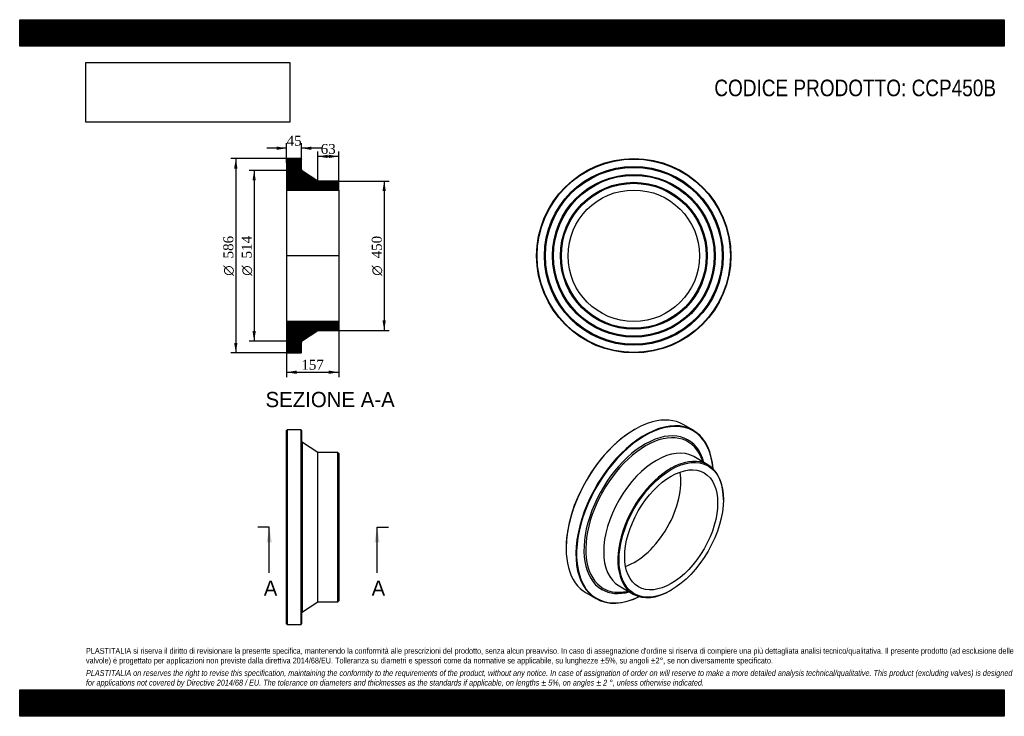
# Model space of a CAD drawing. Header units: millimetres. Extents: x 0 to 2970, y 0 to 2100.
import ezdxf
from ezdxf.enums import TextEntityAlignment as Align
from ezdxf.lldxf.tags import DXFTag

# ---------------------------------------------------------------- set-up
doc = ezdxf.new("R2010")
doc.units = ezdxf.units.MM
doc.header["$LTSCALE"] = 10
for name, color, linetype in [('CCP450B', 7, 'Continuous'), ('Default', 7, 'Continuous'), ('DV4_Default', 7, 'Continuous')]:
    doc.layers.add(name, color=color, linetype=linetype)
doc.styles.add('SEACAD_Solid_Edge_ANSI', font='seans.ttf')
doc.styles.add('SEACAD_Solid_Edge_ANSI1_Symbols', font='semeca1.ttf')
doc.styles.add('SEACAD_Times_New_Roman', font='times.ttf')
tags = doc.linetypes.add('CENTER2', pattern=[28.575, 19.05, -3.175, 3.175, -3.175]).pattern_tags.tags
tags[10:11] = [DXFTag(74, 4), DXFTag(75, 0), DXFTag(340, '0'), DXFTag(46, 0.0), DXFTag(50, 0.0), DXFTag(44, 0.0), DXFTag(45, 0.0)]
tags[8:9] = [DXFTag(74, 4), DXFTag(75, 0), DXFTag(340, '0'), DXFTag(46, 0.0), DXFTag(50, 0.0), DXFTag(44, 0.0), DXFTag(45, 0.0)]
tags[6:7] = [DXFTag(74, 4), DXFTag(75, 0), DXFTag(340, '0'), DXFTag(46, 0.0), DXFTag(50, 0.0), DXFTag(44, 0.0), DXFTag(45, 0.0)]
tags[4:5] = [DXFTag(74, 4), DXFTag(75, 0), DXFTag(340, '0'), DXFTag(46, 0.0), DXFTag(50, 0.0), DXFTag(44, 0.0), DXFTag(45, 0.0)]
doc.dimstyles.new('ANSImm', dxfattribs={"dimtxt": 30, "dimasz": 30, "dimexe": 15, "dimexo": 0, "dimgap": 7.5, "dimtad": 1, "dimdsep": 46, "dimtxsty": 'SEACAD_Times_New_Roman', "dimblk1": '_SE_FILLED', "dimblk2": '_SE_FILLED', "dimsah": 1, "dimcen": 15, "dimazin": 0, "dimtfac": 0.85, "dimtdec": 3, "dimtofl": 0, "dimtmove": 0, "dimatfit": 3, "dimfxl": 1, "dimarcsym": 0})
picture_1 = doc.add_image_def('image1.jpg', size_in_pixel=(4302, 1260))

# ---------------------------------------------------------------- blocks, each defined once
blk = doc.blocks.new('SE')
at = {"layer": 'CCP450B', "color": 7, "linetype": 'Continuous'}
for p, q in [((806.7, 863.2), (805.2, 861.7)), ((805.2, 278.7), (805.2, 861.7)), ((806.7, 863.2), (806.7, 277.2)), ((848.7, 863.2), (806.7, 863.2)), ((848.7, 277.2), (848.7, 863.2)), ((850.2, 861.7), (848.7, 863.2)), ((850.2, 861.7), (850.2, 278.7)), ((852.9, 315), (852.9, 825.5)), ((899.2, 795.2), (852.9, 825.5)), ((899.2, 345.2), (899.2, 795.2)), ((959.7, 795.2), (899.2, 795.2)), ((959.7, 345.2), (959.7, 795.2)), ((962.2, 792.7), (959.7, 795.2)), ((962.2, 792.7), (962.2, 347.7)), ((852.9, 315), (899.2, 345.2)), ((899.2, 345.2), (959.7, 345.2)), ((959.7, 345.2), (962.2, 347.7)), ((805.2, 278.7), (806.7, 277.2)), ((806.7, 277.2), (848.7, 277.2)), ((848.7, 277.2), (850.2, 278.7))]:
    blk.add_line(p, q, dxfattribs=at)
for centre, start, end in [((856.2, 830.5), 180, 236.853), ((856.2, 310), 123.147, 180)]:
    blk.add_arc(centre, 6, start, end, dxfattribs=at)
blk = doc.blocks.new('SE1')
at = {"layer": 'CCP450B', "color": 7, "linetype": 'Continuous'}
for p, q in [((1855.3, 864.8), (1854.2, 864.2)), ((2031.5, 862.2), (2001.8, 879.3)), ((2075.9, 758), (2033.2, 782.7)), ((2060.7, 766.8), (2060.1, 768.8)), ((2122.5, 652.9), (2122.5, 655)), ((1648.1, 507.2), (1648.1, 506)), ((1808.2, 393), (1850.9, 368.3)), ((1708.8, 371.9), (1738.5, 354.7)), ((1833.7, 376.7), (1835.7, 377.1)), ((1963.4, 379.4), (1965.2, 380.4))]:
    blk.add_line(p, q, dxfattribs=at)
for centre, major_axis, start_param, end_param in [((1855.3, 625.6), (146.5, 253.7), 0, 3.141593), ((1885, 608.4), (-146.5, -253.7), 2.432961, 6.283185), ((1886, 607.8), (145.8, 252.4), 0, 3.844013), ((1854.2, 626.2), (-145.7, -252.4), 3.926991, 5.497787), ((1886, 607.8), (-130.1, -225.4), 2.615072, 6.283185), ((1887.9, 606.7), (-127.6, -221), 2.74686, 6.283185), ((1886, 607.8), (145.8, 252.4), 5.580765, 6.283185), ((1920.7, 587.8), (-112.5, -194.9), 3.141593, 6.283185), ((1963.4, 563.1), (-112.5, -194.9), 2.356194, 6.283185), ((1887.9, 606.7), (-127.6, -221), -3.621598, -3.536325), ((1854.2, 626.2), (-99.1, -171.7), 0.59419, 2.547403), ((1885, 608.4), (-146.5, -253.7), 0, 0.708632), ((1886, 607.8), (-130.1, -225.4), 0, 0.526521), ((1887.9, 606.7), (-127.6, -221), 0, 0.395034), ((1887.9, 606.7), (-127.6, -221), 0.395034, 0.480005), ((1963.4, 563.1), (-112.5, -194.9), 0, 0.785398)]:
    blk.add_ellipse(centre, major_axis=major_axis, ratio=0.57735, start_param=start_param, end_param=end_param, dxfattribs=at)
for major_axis in [(111.2, 192.7), (-99.1, -171.7)]:
    blk.add_ellipse((1965.2, 562.1), major_axis=major_axis, ratio=0.57735, dxfattribs=at)
blk = doc.blocks.new('SE2')
at = {"layer": 'CCP450B', "color": 7, "linetype": 'Continuous'}
for radius in [293, 291.5, 269.5, 268, 266.5, 245.5, 244, 242.5, 221.5, 220, 218.5, 198.3]:
    blk.add_circle((1852.4, 1388.3), radius, dxfattribs=at)
blk = doc.blocks.new('SE4')
at = {"color": 7, "linetype": 'Continuous', "style": 'SEACAD_Solid_Edge_ANSI'}
blk.add_text('A', height=46, dxfattribs=at).set_placement((736.2, 409.2), align=Align.TOP_LEFT)
blk = doc.blocks.new('SE5')
at = {"color": 7, "linetype": 'Continuous', "style": 'SEACAD_Solid_Edge_ANSI'}
blk.add_text('A', height=46, dxfattribs=at).set_placement((1061.5, 409.2), align=Align.TOP_LEFT)
blk = doc.blocks.new('SEANNOT_GROUP')
at = {"linetype": 'Continuous'}
blk.add_hatch(color=7, dxfattribs=at).paths.add_polyline_path([(760.4, 524.2), (752.7, 570.2), (745.1, 524.2)])
at = {"color": 7, "linetype": 'Continuous'}
blk.add_lwpolyline([(752.7, 432.2), (752.7, 570.2)], dxfattribs=at)
blk = doc.blocks.new('SEANNOT_GROUP1')
at = {"linetype": 'Continuous'}
blk.add_hatch(color=7, dxfattribs=at).paths.add_polyline_path([(1085.7, 524.2), (1078.1, 570.2), (1070.4, 524.2)])
at = {"color": 7, "linetype": 'Continuous'}
blk.add_lwpolyline([(1078.1, 432.2), (1078.1, 570.2)], dxfattribs=at)
blk = doc.blocks.new('SE3')
at = {"layer": 'Default', "color": 7, "linetype": 'CENTER2'}
for p, q in [((752.7, 570.2), (718.2, 570.2)), ((1078.1, 570.2), (1112.6, 570.2))]:
    blk.add_line(p, q, dxfattribs=at)
at = {"layer": 'Default', "color": 7, "linetype": 'CENTER2', "const_width": 0.0001}
blk.add_lwpolyline([(752.7, 570.2), (1078.1, 570.2)], dxfattribs=at)
at = {"layer": 'Default'}
for name in ['SEANNOT_GROUP', 'SEANNOT_GROUP1', 'SE4', 'SE5']:
    blk.add_blockref(name, (0, 0), dxfattribs=at)
blk = doc.blocks.new('SE6')
at = {"layer": 'CCP450B', "linetype": 'Continuous'}
h = blk.add_hatch(dxfattribs=at)
h.set_pattern_fill('LINE', scale=0.629921, angle=45, style=0)
edge = h.paths.add_edge_path()
edge.add_line((959.7, 1613.3), (899.2, 1613.3))
edge.add_line((899.2, 1613.3), (852.9, 1643.5))
edge.add_arc((856.2, 1648.5), 6, 180, 236.853, ccw=False)
edge.add_line((850.2, 1648.5), (850.2, 1679.8))
edge.add_line((850.2, 1679.8), (848.7, 1681.3))
edge.add_line((848.7, 1681.3), (806.7, 1681.3))
edge.add_line((806.7, 1681.3), (805.2, 1679.8))
edge.add_line((805.2, 1679.8), (805.2, 1657.8))
edge.add_line((805.2, 1657.8), (806.3, 1656.3))
edge.add_line((806.3, 1656.3), (805.2, 1654.8))
edge.add_line((805.2, 1654.8), (805.2, 1633.8))
edge.add_line((805.2, 1633.8), (806.3, 1632.3))
edge.add_line((806.3, 1632.3), (805.2, 1630.8))
edge.add_line((805.2, 1630.8), (805.2, 1609.8))
edge.add_line((805.2, 1609.8), (806.3, 1608.3))
edge.add_line((806.3, 1608.3), (805.2, 1606.8))
edge.add_line((805.2, 1606.8), (805.2, 1586.6))
edge.add_line((805.2, 1586.6), (962.2, 1586.6))
edge.add_line((962.2, 1586.6), (962.2, 1610.8))
edge.add_line((962.2, 1610.8), (959.7, 1613.3))
h = blk.add_hatch(dxfattribs=at)
h.set_pattern_fill('LINE', scale=0.629921, angle=45, style=0)
edge = h.paths.add_edge_path()
edge.add_line((962.2, 1165.8), (962.2, 1190))
edge.add_line((962.2, 1190), (805.2, 1190))
edge.add_line((805.2, 1190), (805.2, 1169.8))
edge.add_line((805.2, 1169.8), (806.3, 1168.3))
edge.add_line((806.3, 1168.3), (805.2, 1166.8))
edge.add_line((805.2, 1166.8), (805.2, 1145.8))
edge.add_line((805.2, 1145.8), (806.3, 1144.3))
edge.add_line((806.3, 1144.3), (805.2, 1142.8))
edge.add_line((805.2, 1142.8), (805.2, 1121.8))
edge.add_line((805.2, 1121.8), (806.3, 1120.3))
edge.add_line((806.3, 1120.3), (805.2, 1118.8))
edge.add_line((805.2, 1118.8), (805.2, 1096.8))
edge.add_line((805.2, 1096.8), (806.7, 1095.3))
edge.add_line((806.7, 1095.3), (848.7, 1095.3))
edge.add_line((848.7, 1095.3), (850.2, 1096.8))
edge.add_line((850.2, 1096.8), (850.2, 1128))
edge.add_arc((856.2, 1128), 6, 123.147, 180, ccw=False)
edge.add_line((852.9, 1133.1), (899.2, 1163.3))
edge.add_line((899.2, 1163.3), (959.7, 1163.3))
edge.add_line((959.7, 1163.3), (962.2, 1165.8))
at = {"layer": 'CCP450B', "color": 7, "linetype": 'Continuous'}
for p, q in [((805.2, 1679.8), (806.7, 1681.3)), ((805.2, 1679.8), (805.2, 1657.8)), ((848.7, 1681.3), (806.7, 1681.3)), ((848.7, 1681.3), (850.2, 1679.8)), ((850.2, 1648.5), (850.2, 1679.8)), ((805.2, 1657.8), (805.2, 1654.8)), ((805.2, 1657.8), (806.3, 1656.3)), ((806.3, 1656.3), (805.2, 1654.8)), ((805.2, 1654.8), (805.2, 1633.8)), ((805.2, 1633.8), (805.2, 1630.8)), ((805.2, 1633.8), (806.3, 1632.3)), ((899.2, 1613.3), (852.9, 1643.5)), ((806.3, 1632.3), (805.2, 1630.8)), ((805.2, 1630.8), (805.2, 1609.8)), ((805.2, 1609.8), (805.2, 1606.8)), ((805.2, 1609.8), (806.3, 1608.3)), ((806.3, 1608.3), (805.2, 1606.8)), ((805.2, 1606.8), (805.2, 1586.6)), ((959.7, 1613.3), (899.2, 1613.3)), ((959.7, 1613.3), (962.2, 1610.8)), ((962.2, 1586.6), (962.2, 1610.8)), ((805.2, 1586.6), (805.2, 1190)), ((805.2, 1586.6), (962.2, 1586.6)), ((962.2, 1586.6), (962.2, 1190)), ((962.2, 1190), (805.2, 1190)), ((805.2, 1190), (805.2, 1169.8)), ((962.2, 1165.8), (962.2, 1190)), ((805.2, 1169.8), (805.2, 1166.8)), ((805.2, 1169.8), (806.3, 1168.3)), ((806.3, 1168.3), (805.2, 1166.8)), ((805.2, 1166.8), (805.2, 1145.8)), ((852.9, 1133.1), (899.2, 1163.3)), ((899.2, 1163.3), (959.7, 1163.3)), ((962.2, 1165.8), (959.7, 1163.3)), ((805.2, 1145.8), (805.2, 1142.8)), ((805.2, 1145.8), (806.3, 1144.3)), ((806.3, 1144.3), (805.2, 1142.8)), ((805.2, 1142.8), (805.2, 1121.8)), ((805.2, 1121.8), (805.2, 1118.8)), ((805.2, 1121.8), (806.3, 1120.3)), ((806.3, 1120.3), (805.2, 1118.8)), ((805.2, 1118.8), (805.2, 1096.8)), ((850.2, 1096.8), (850.2, 1128)), ((806.7, 1095.3), (805.2, 1096.8)), ((806.7, 1095.3), (848.7, 1095.3)), ((850.2, 1096.8), (848.7, 1095.3))]:
    blk.add_line(p, q, dxfattribs=at)
for centre, start, end in [((856.2, 1648.5), 180, 236.853), ((856.2, 1128), 123.147, 180)]:
    blk.add_arc(centre, 6, start, end, dxfattribs=at)
at = {"layer": 'DV4_Default', "color": 7, "linetype": 'CENTER2'}
for p, q in [((850.2, 1648.5), (850.2, 1645.3)), ((852.9, 1643.5), (850.2, 1645.3)), ((964, 1388.3), (803.5, 1388.3)), ((852.9, 1133.1), (850.2, 1131.3)), ((850.2, 1128), (850.2, 1131.3))]:
    blk.add_line(p, q, dxfattribs=at)
blk = doc.blocks.new('GDimGGroup')
at = {"layer": 'Default', "linetype": 'Continuous'}
for points in [[(646.9, 1651.3), (656.9, 1651.3), (651.9, 1681.3)], [(646.9, 1125.3), (651.9, 1095.3), (656.9, 1125.3)]]:
    blk.add_hatch(color=7, dxfattribs=at).paths.add_polyline_path(points)
at = {"layer": 'Default', "color": 7, "linetype": 'Continuous'}
for p, q in [((827.7, 1681.3), (636.9, 1681.3)), ((651.9, 1681.3), (651.9, 1095.3)), ((827.7, 1095.3), (636.9, 1095.3))]:
    blk.add_line(p, q, dxfattribs=at)
for s, style, p in [('586', 'SEACAD_Times_New_Roman', (614.4, 1380.3)), ('O', 'SEACAD_Solid_Edge_ANSI1_Symbols', (614.4, 1328.1))]:
    blk.add_text(s, height=30, rotation=90, dxfattribs=dict(at, style=style)).set_placement(p, align=Align.TOP_LEFT)
blk = doc.blocks.new('GDimGGroup1')
at = {"layer": 'Default', "linetype": 'Continuous'}
for points in [[(702.2, 1615.3), (712.2, 1615.3), (707.2, 1645.3)], [(702.2, 1161.3), (707.2, 1131.3), (712.2, 1161.3)]]:
    blk.add_hatch(color=7, dxfattribs=at).paths.add_polyline_path(points)
at = {"layer": 'Default', "color": 7, "linetype": 'Continuous'}
for p, q in [((850.2, 1645.3), (692.2, 1645.3)), ((707.2, 1645.3), (707.2, 1131.3)), ((850.2, 1131.3), (692.2, 1131.3))]:
    blk.add_line(p, q, dxfattribs=at)
for s, style, p in [('514', 'SEACAD_Times_New_Roman', (669.7, 1380.3)), ('O', 'SEACAD_Solid_Edge_ANSI1_Symbols', (669.7, 1328.1))]:
    blk.add_text(s, height=30, rotation=90, dxfattribs=dict(at, style=style)).set_placement(p, align=Align.TOP_LEFT)
blk = doc.blocks.new('GDimGGroup2')
at = {"layer": 'Default', "linetype": 'Continuous'}
for points in [[(1104.4, 1583.3), (1099.4, 1613.3), (1094.4, 1583.3)], [(1104.4, 1193.3), (1094.4, 1193.3), (1099.4, 1163.3)]]:
    blk.add_hatch(color=7, dxfattribs=at).paths.add_polyline_path(points)
at = {"layer": 'Default', "color": 7, "linetype": 'Continuous'}
for p, q in [((959.7, 1613.3), (1114.4, 1613.3)), ((1099.4, 1613.3), (1099.4, 1163.3)), ((959.7, 1163.3), (1114.4, 1163.3))]:
    blk.add_line(p, q, dxfattribs=at)
for s, style, p in [('450', 'SEACAD_Times_New_Roman', (1061.9, 1380.3)), ('O', 'SEACAD_Solid_Edge_ANSI1_Symbols', (1061.9, 1328.1))]:
    blk.add_text(s, height=30, rotation=90, dxfattribs=dict(at, style=style)).set_placement(p, align=Align.TOP_LEFT)
blk = doc.blocks.new('DMBLK4')
at = {"layer": 'Default', "linetype": 'Continuous'}
for points in [[(835.2, 1032.2), (835.2, 1042.2), (805.2, 1037.2)], [(932.2, 1032.2), (962.2, 1037.2), (932.2, 1042.2)]]:
    blk.add_hatch(color=7, dxfattribs=at).paths.add_polyline_path(points)
at = {"layer": 'Default', "color": 7, "linetype": 'Continuous'}
for p, q in [((805.2, 1190), (805.2, 1022.2)), ((962.2, 1190), (962.2, 1022.2)), ((805.2, 1037.2), (962.2, 1037.2))]:
    blk.add_line(p, q, dxfattribs=at)
at = {"layer": 'Default', "color": 7, "linetype": 'Continuous', "style": 'SEACAD_Times_New_Roman'}
blk.add_text('157', height=30, dxfattribs=at).set_placement((849.6, 1074.7), align=Align.TOP_LEFT)
blk = doc.blocks.new('_SE_FILLED')
at = {"color": 0}
blk.add_line((0, 0), (-1, 0), dxfattribs=at)
blk.add_solid([(0, 0), (-1, -0.1665), (-1, 0.1665), (0, 0)], dxfattribs=at)
blk = doc.blocks.new('DMBLK5')
at = {"layer": 'Default', "linetype": 'Continuous'}
for points in [[(775.2, 1717.5), (775.2, 1707.5), (805.2, 1712.5)], [(880.2, 1717.5), (850.2, 1712.5), (880.2, 1707.5)]]:
    blk.add_hatch(color=7, dxfattribs=at).paths.add_polyline_path(points)
at = {"layer": 'Default', "color": 7, "linetype": 'Continuous'}
for p, q in [((805.2, 1668.8), (805.2, 1727.5)), ((850.2, 1664.2), (850.2, 1727.5)), ((805.2, 1712.5), (745.2, 1712.5)), ((910.2, 1712.5), (850.2, 1712.5))]:
    blk.add_line(p, q, dxfattribs=at)
at = {"layer": 'Default', "color": 7, "linetype": 'Continuous', "style": 'SEACAD_Times_New_Roman'}
blk.add_text('45', height=30, dxfattribs=at).set_placement((805, 1750), align=Align.TOP_LEFT)
blk = doc.blocks.new('DMBLK6')
at = {"layer": 'Default', "linetype": 'Continuous'}
for points in [[(929.2, 1692.9), (899.2, 1687.9), (929.2, 1682.9)], [(932.2, 1692.9), (932.2, 1682.9), (962.2, 1687.9)]]:
    blk.add_hatch(color=7, dxfattribs=at).paths.add_polyline_path(points)
at = {"layer": 'Default', "color": 7, "linetype": 'Continuous'}
for p, q in [((899.2, 1613.3), (899.2, 1702.9)), ((962.2, 1586.6), (962.2, 1702.9)), ((962.2, 1687.9), (899.2, 1687.9))]:
    blk.add_line(p, q, dxfattribs=at)
at = {"layer": 'Default', "color": 7, "linetype": 'Continuous', "style": 'SEACAD_Times_New_Roman'}
blk.add_text('63', height=30, dxfattribs=at).set_placement((908, 1725.4), align=Align.TOP_LEFT)

msp = doc.modelspace()

# ---------------------------------------------------------------- hatches: boundary and pattern name
at = {"layer": 'Default', "linetype": 'Continuous'}
h = msp.add_hatch(dxfattribs=at)
h.set_pattern_fill('LINE', scale=0.629921, angle=45, style=0)
h.paths.add_polyline_path([(2970, 2020), (2970, 2100), (0, 2100), (0, 2020)])
for points in [[(2970, 2020), (2970, 2100), (0, 2100), (0, 2020)], [(2970, 0), (2970, 80), (0, 80), (0, 0)]]:
    msp.add_hatch(color=7, dxfattribs=at).paths.add_polyline_path(points)
h = msp.add_hatch(dxfattribs=at)
h.set_pattern_fill('LINE', scale=0.629921, angle=45, style=0)
h.paths.add_polyline_path([(2970, 0), (2970, 80), (0, 80), (0, 0)])

# ---------------------------------------------------------------- linework, layer by layer
at = {"layer": 'Default', "color": 7, "linetype": 'Continuous'}
for p, q in [((0, 2100), (2970, 2100)), ((0, 2020), (0, 2100)), ((2970, 2100), (2970, 2020)), ((2970, 2020), (0, 2020)), ((0, 80), (2970, 80)), ((0, 0), (0, 80)), ((2970, 80), (2970, 0)), ((2970, 0), (0, 0))]:
    msp.add_line(p, q, dxfattribs=at)

# ---------------------------------------------------------------- block references
at = {"layer": 'Default'}
for name in ['GDimGGroup', 'SE6', 'SE2', 'GDimGGroup1', 'GDimGGroup2', 'SE1', 'SE', 'SE3']:
    msp.add_blockref(name, (0, 0), dxfattribs=at)

# ---------------------------------------------------------------- texts
at = {"layer": 'Default', "color": 7, "linetype": 'Continuous', "style": 'SEACAD_Solid_Edge_ANSI'}
msp.add_text('SEZIONE A-A', height=46, dxfattribs=at).set_placement((741.612, 977.936), align=Align.TOP_LEFT)
at = {"layer": 'Default', "attachment_point": 1}
for s, insert, char_height, width in [('{\\fArial Narrow|b0||i0||c0|p34;\\C7;\\H50.;\\W1.;CODICE PRODOTTO: CCP450B}', (2095.279, 1919.342), 50, 851.61374), ("{\\fArial Narrow|b0||i0||c0|p34;\\C7;\\H17.5;\\W1.;PLASTITALIA si riserva il diritto di revisionare la presente specifica, mantenendo la conformità alle prescrizioni del prodotto, senza alcun preavviso. In caso di assegnazione d'ordine si riserva di compiere una più dettagliata analisi tecnico/qualitativa. Il presente prodotto (ad esclusione delle \\P}{\\fArial Narrow|b0||i0||c0|p34;\\C7;\\H17.5;\\W1.;valvole) è progettato per applicazioni non previste dalla direttiva 2014/68/EU. Tolleranza su diametri e spessori come da normative se applicabile, su lunghezze ±5%, su angoli ±2°, se non diversamente specificato.\\P}{\\fArial Narrow|b0||i0||c0|p34;\\C7;\\H5.;\\W1.;   \\P}{\\fArial Narrow|b0||i1||c0|p34;\\C7;\\H17.5;\\W1.;PLASTITALIA on reserves the right to revise this specification, maintaining the conformity to the requirements of the product, without any notice. In case of assignation of order on will reserve to make a more detailed analysis technical/qualitative. This product (excluding valves) is designed \\P}{\\fArial Narrow|b0||i1||c0|p34;\\C7;\\H17.5;\\W1.;for applications not covered by Directive 2014/68 / EU. The tolerance on diameters and thicknesses as the standards if applicable, on lengths ± 5%, on angles ± 2 °, unless otherwise indicated.\\P}", (200, 206.024), 17.5, 2570)]:
    msp.add_mtext(s, dxfattribs=dict(at, insert=insert, char_height=char_height, width=width))

# ---------------------------------------------------------------- dimensions: what is measured, and where the dimension line sits
at = {"layer": 'Default', "color": 7, "linetype": 'Continuous'}
for base, p1, p2, picture, middle in [((805.217, 1712.461), (850.217, 1664.165), (805.217, 1668.791), 'DMBLK5', (827.717, 1712.461)), ((899.217, 1687.881), (962.217, 1586.591), (899.217, 1613.291), 'DMBLK6', (930.717, 1687.881))]:
    dim = msp.add_linear_dim(base=base, p1=p1, p2=p2, text='\\A1;<>', dimstyle='ANSImm', dxfattribs=at)
    dim.commit()
    dim.dimension.update_dxf_attribs({"geometry": picture, "text_midpoint": middle, "dimtype": 160})
dim = msp.add_linear_dim(base=(805.217, 1037.176), p1=(805.217, 1189.991), p2=(962.217, 1189.991), angle=0, text='\\A1;<>', dimstyle='ANSImm', dxfattribs=at)
dim.commit()
dim.dimension.update_dxf_attribs({"geometry": 'DMBLK4', "text_midpoint": (883.717, 1037.176), "dimtype": 161})

# ---------------------------------------------------------------- pictures from other files: only their frames are drawn
image = msp.add_image(picture_1, insert=(200, 1791.032), size_in_units=(614.571, 180))
image.dxf.flags = 7

doc.saveas('drawing.dxf')
